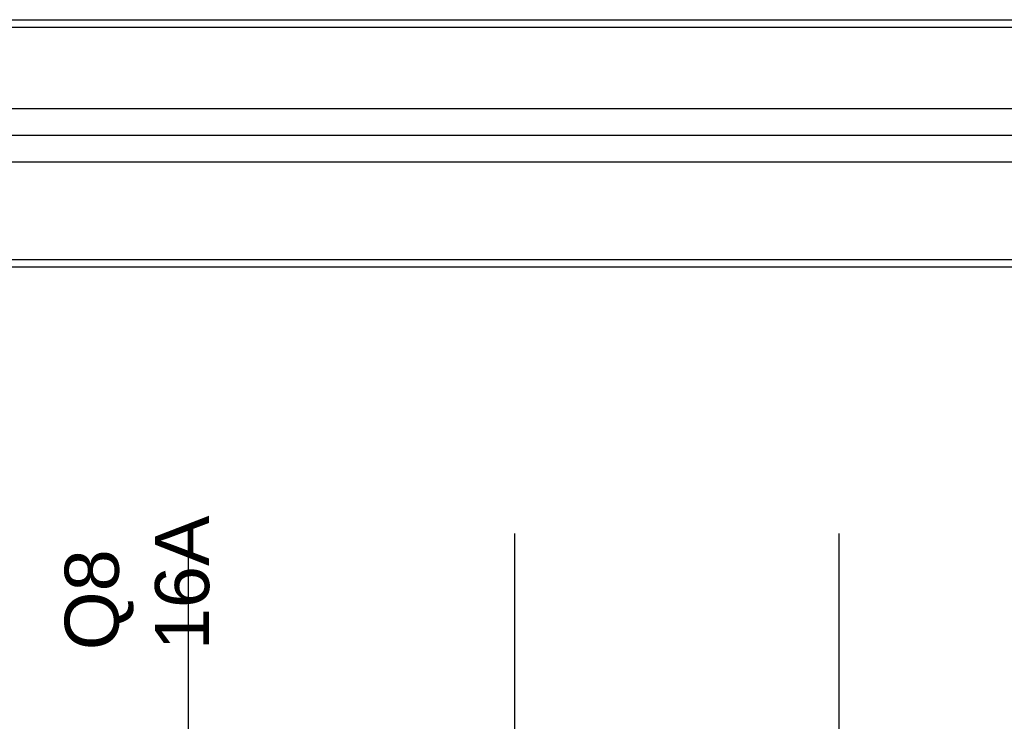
# Model space of a CAD drawing. Extents: x -635870 to -372006, y -44437 to 104716.
# Tile 38 of 246: x -618678 to -618133, y -32459 to -32071. Entities that reach past the tile are written whole.
import ezdxf

# ---------------------------------------------------------------- set-up
doc = ezdxf.new("R2010")
doc.units = 0
doc.header["$MEASUREMENT"] = 0
doc.layers.get('0').update_dxf_attribs({"color": 252})
doc.layers.add('50', color=7, linetype='Continuous')
doc.styles.get("Standard").update_dxf_attribs({"font": 'arial.ttf', "bigfont": 'BIGFONT.SHX'})

# ---------------------------------------------------------------- blocks, each defined once
blk = doc.blocks.new('*U1009')
at = {"layer": '50', "color": 7}
blk.add_lwpolyline([(59.825943, -229.100851), (387.918232, -229.100851), (387.918232, -242.79966), (59.825943, -242.79966), (59.825943, -229.100851)], dxfattribs=at)
blk.add_lwpolyline([(60.239505, -229.513961), (387.507321, -229.513961), (387.507321, -242.386551), (60.239505, -242.386551), (60.239505, -229.513961)], close=True, dxfattribs=at)
blk = doc.blocks.new('*U1010')
at = {"layer": '50', "color": 7}
for points in [[(383.999821, -235.501397), (64.001505, -235.501397)], [(67.968952, -234.010496), (379.969373, -234.010496)]]:
    blk.add_lwpolyline(points, dxfattribs=at)
blk = doc.blocks.new('*U1020')
at = {"layer": '50', "color": 7}
for points in [[(64.001505, -235.498748), (383.999821, -235.498748)], [(379.969373, -236.992297), (67.968952, -236.992297)], [(379.969373, -236.992297), (67.968952, -236.992297)], [(379.969373, -236.992297), (67.968952, -236.992297)], [(151.864631, -277.556447), (151.864631, -257.54713)], [(169.926144, -277.556447), (169.926144, -257.54713)], [(187.900172, -277.556447), (187.900172, -257.54713)]]:
    blk.add_lwpolyline(points, dxfattribs=at)
blk = doc.blocks.new('*U1023')

msp = doc.modelspace()

# ---------------------------------------------------------------- block references
at = {"xscale": 10, "yscale": 10, "zscale": 10}
for name in ['*U1009', '*U1010', '*U1020']:
    msp.add_blockref(name, (-620103.09, -29779.66), dxfattribs=at)
ref = msp.add_blockref('*U1023', (-620103.09, -29779.66), dxfattribs=dict(xscale=10, yscale=10, zscale=10))
ref.add_attrib('Oznaczenie', 'Q8', (-618623.09, -32419.66), dxfattribs={"height": 30, "rotation": 90, "flags": 2})
ref.add_attrib('Pr¹d znamionowy', '16A', (-618573.09, -32419.66), dxfattribs={"height": 30, "rotation": 90, "flags": 2})

doc.saveas('drawing.dxf')
